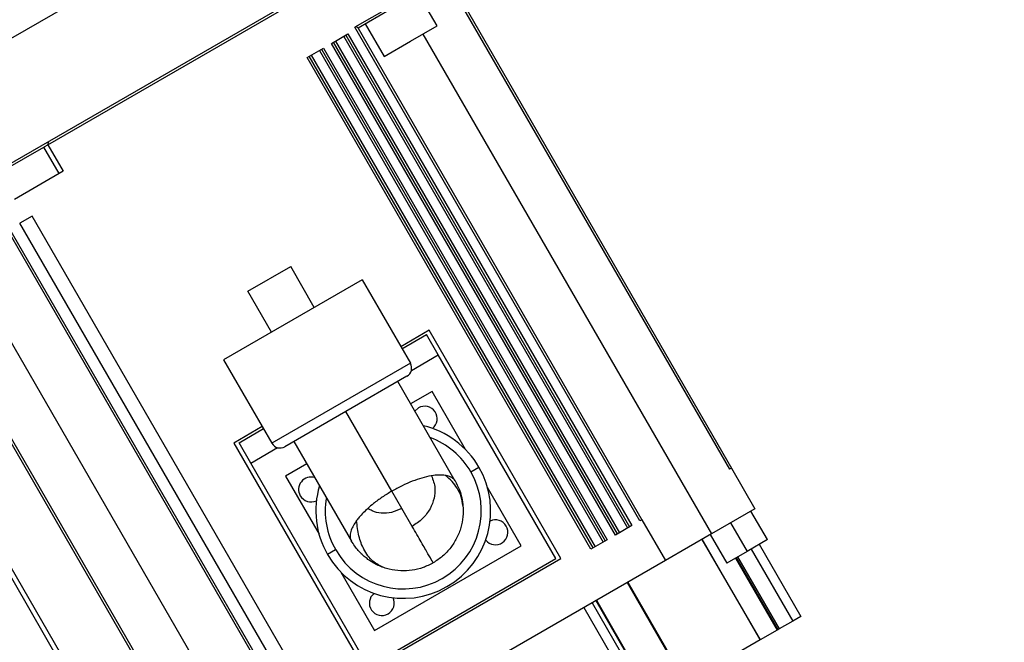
# Model space of a CAD drawing. Header units: millimetres. Extents: x -1 to 10933, y 0 to 7722.
# Tile 40 of 122: x 4925 to 5134, y 2978 to 3110. Entities that reach past the tile are written whole.
import ezdxf

# ---------------------------------------------------------------- set-up
doc = ezdxf.new("R2010")
doc.units = ezdxf.units.MM
doc.header["$LTSCALE"] = 13
doc.header["$PDSIZE"] = -1
doc.dimstyles.new('efort-st-1', dxfattribs={"dimtxt": 100, "dimasz": 100, "dimexe": 1.25, "dimexo": 0.625, "dimtad": 1, "dimdec": 0, "dimdsep": 46, "dimtxsty": 'Standard', "dimcen": 2.5, "dimclrd": 3, "dimclre": 3, "dimadec": 0, "dimazin": 0, "dimtfac": 1, "dimtmove": 0, "dimatfit": 3, "dimfxl": 1, "dimarcsym": 0})

# ---------------------------------------------------------------- blocks, each defined once
blk = doc.blocks.new('*D143')
at = {"color": 3, "lineweight": -2}
for p, q in [((6255.95, 3471.6), (6255.95, 277.7)), ((3953.81, 1526.13), (3953.81, 277.7)), ((4053.81, 278.95), (6155.95, 278.95))]:
    blk.add_line(p, q, dxfattribs=at)
at = {"color": 3}
for points in [[(4053.81, 295.61), (4053.81, 262.28), (3953.81, 278.95)], [(6155.95, 262.28), (6155.95, 295.61), (6255.95, 278.95)]]:
    blk.add_solid(points, dxfattribs=at)
at = {"layer": 'Defpoints', "color": 0}
for p in [(6255.95, 3472.23), (3953.81, 1526.76), (6255.95, 278.95)]:
    blk.add_point(p, dxfattribs=at)
at = {"color": 0, "insert": (5104.88, 329.57), "char_height": 100, "attachment_point": 5}
blk.add_mtext('2302', dxfattribs=at)
blk = doc.blocks.new('*D144')
at = {"color": 3, "lineweight": -2}
for p, q in [((6255.33, 3472.23), (6136.25, 3472.23)), ((6137.5, 1623.93), (6137.5, 3372.23)), ((4304.09, 1523.93), (6138.75, 1523.93))]:
    blk.add_line(p, q, dxfattribs=at)
at = {"color": 3}
for points in [[(6154.16, 3372.23), (6120.83, 3372.23), (6137.5, 3472.23)], [(6120.83, 1623.93), (6154.16, 1623.93), (6137.5, 1523.93)]]:
    blk.add_solid(points, dxfattribs=at)
at = {"layer": 'Defpoints', "color": 0}
for p in [(6137.5, 3472.23), (6255.95, 3472.23), (4303.46, 1523.93)]:
    blk.add_point(p, dxfattribs=at)
at = {"color": 0, "insert": (6086.87, 2498.08), "char_height": 100, "attachment_point": 5, "rotation": 90}
blk.add_mtext('1948', dxfattribs=at)
blk = doc.blocks.new('*D146')
at = {"color": 3, "lineweight": -2}
for p, q in [((3649.43, 3477.93), (5390.77, 3477.93)), ((5389.52, 3377.93), (5389.52, 2297.93)), ((3649.43, 2197.93), (5390.77, 2197.93))]:
    blk.add_line(p, q, dxfattribs=at)
at = {"color": 3}
for points in [[(5406.19, 3377.93), (5372.86, 3377.93), (5389.52, 3477.93)], [(5372.86, 2297.93), (5406.19, 2297.93), (5389.52, 2197.93)]]:
    blk.add_solid(points, dxfattribs=at)
at = {"layer": 'Defpoints', "color": 0}
for p in [(3648.81, 3477.93), (3648.81, 2197.93), (5389.52, 2197.93)]:
    blk.add_point(p, dxfattribs=at)
at = {"color": 0, "insert": (5338.9, 2825.76), "char_height": 100, "attachment_point": 5, "rotation": 90}
blk.add_mtext('1280', dxfattribs=at)

msp = doc.modelspace()

# ---------------------------------------------------------------- linework, layer by layer
at = {"color": 7, "linetype": 'Continuous', "lineweight": 25}
for p, q in [((4918.13, 3103.4), (4970.09, 3133.4)), ((5001.79, 3125.15), (4909.71, 3071.98)), ((4930.9, 3083.64), (4997.85, 3122.29)), ((5015.64, 3119.87), (5076.24, 3014.9)), ((5015.46, 3119.18), (5075.81, 3014.65)), ((5013.63, 3108.89), (5009.63, 3115.82)), ((5003.35, 3112.77), (4996.16, 3108.62)), ((5003.45, 3112.25), (4996.84, 3108.43)), ((4998.37, 3109.32), (5002.37, 3102.39)), ((5008, 3105.64), (5013.63, 3108.89)), ((4991.21, 3105.18), (4994.68, 3107.18)), ((4994.24, 3106.93), (5054.59, 3002.4)), ((4994.68, 3107.18), (5055.03, 3002.65)), ((5056.76, 3003.65), (4996.16, 3108.62)), ((4996.84, 3108.43), (5057.19, 3003.9)), ((5051.56, 3000.65), (4991.21, 3105.18)), ((5052, 3000.9), (4991.65, 3105.43)), ((4992.08, 3105.68), (5052.43, 3001.15)), ((4993.81, 3106.68), (5054.16, 3002.15)), ((5002.37, 3102.39), (5008, 3105.64)), ((4986.02, 3102.18), (4989.48, 3104.18)), ((4986.88, 3102.68), (5047.23, 2998.15)), ((4988.61, 3103.68), (5048.96, 2999.15)), ((4989.05, 3103.93), (5049.4, 2999.4)), ((4989.48, 3104.18), (5049.83, 2999.65)), ((5046.37, 2997.65), (4986.02, 3102.18)), ((5046.8, 2997.9), (4986.45, 3102.43)), ((4930.9, 3083.64), (4931.09, 3084.32)), ((4921.38, 3078.14), (4930.04, 3083.14)), ((4933.29, 3077.51), (4930.04, 3083.14)), ((4930.9, 3083.64), (4934.15, 3078.01)), ((4934.15, 3078.01), (4923.76, 3072.01)), ((4927.56, 3068.43), (4924.96, 3066.93)), ((4987.91, 2963.9), (4927.56, 3068.43)), ((4922.36, 3065.43), (4982.71, 2960.9)), ((4922.55, 3066.12), (4983.15, 2961.15)), ((4985.31, 2962.4), (4924.96, 3066.93)), ((4973.44, 3052.47), (4982.53, 3057.72)), ((4987.53, 3049.06), (4982.53, 3057.72)), ((4963.66, 2949.9), (4903.06, 3054.87)), ((4903.74, 3054.68), (4964.09, 2950.15)), ((4997.71, 3054.93), (4968.26, 3037.93)), ((4997.71, 3054.93), (5007.97, 3037.16)), ((4978.44, 3043.81), (4973.44, 3052.47)), ((5011.99, 3044.2), (5005.92, 3040.7)), ((5039.99, 2995.7), (5011.99, 3044.2)), ((5006.17, 3040.27), (5011.37, 3043.27)), ((5013.87, 3038.94), (5011.37, 3043.27)), ((4968.26, 3037.93), (4978.52, 3020.16)), ((5008.17, 3035.64), (5013.87, 3038.94)), ((5038.87, 2995.64), (5013.87, 3038.94)), ((5007.97, 3037.16), (4978.52, 3020.16)), ((5007.24, 3034.43), (4981.26, 3019.43)), ((5017.52, 3012.12), (5005.29, 3033.3)), ((5012.57, 3031.2), (5008.02, 3028.57)), ((5019.71, 3018.82), (5012.57, 3031.2)), ((5009.69, 3027.69), (5008.92, 3027.02)), ((5004.03, 3009.98), (4994.25, 3026.93)), ((4976.48, 3023.7), (4970.42, 3020.2)), ((4971.53, 3020.27), (4976.73, 3023.27)), ((4997.22, 2863.28), (4905.47, 3022.19)), ((4998.09, 2863.78), (4906.34, 3022.69)), ((4970.42, 3020.2), (4998.42, 2971.7)), ((4974.03, 3015.94), (4971.53, 3020.27)), ((4974.03, 3015.94), (4979.74, 3019.23)), ((4983.2, 3020.55), (4995.44, 2999.37)), ((4999.03, 2972.64), (4974.03, 3015.94)), ((4985.94, 3015.82), (4981.39, 3013.2)), ((5020.82, 3014.08), (5022.55, 3015.08)), ((5076.24, 3014.9), (5075.81, 3014.65)), ((5076.24, 3014.9), (5081.24, 3006.24)), ((4981.39, 3013.2), (4988.54, 3000.82)), ((5031.52, 2998.37), (5024.37, 3010.76)), ((5006.14, 3006.33), (5004.03, 3009.98)), ((5008.36, 3002.48), (5006.14, 3006.33)), ((5081.24, 3006.24), (5071.98, 3000.89)), ((5083.88, 2999.68), (5080.38, 3005.74)), ((5055.03, 3002.65), (5051.56, 3000.65)), ((5057.19, 3003.9), (5056.76, 3003.65)), ((5057.19, 3003.9), (5062.19, 2995.24)), ((5076.05, 3003.24), (5079.55, 2997.18)), ((5071.98, 3000.89), (5062.19, 2995.24)), ((5071.72, 3000.74), (5075.22, 2994.68)), ((5000.34, 2980.37), (5031.52, 2998.37)), ((5049.83, 2999.65), (5046.37, 2997.65)), ((5069.97, 2999.73), (5082.32, 2978.34)), ((5082.36, 2978.37), (5070.01, 2999.76)), ((5083.88, 2999.68), (5079.55, 2997.18)), ((5082.15, 2998.68), (5091, 2983.35)), ((4992.08, 2997.49), (4990.35, 2996.49)), ((5079.55, 2997.18), (5075.22, 2994.68)), ((5077.51, 2996), (5086.36, 2980.68)), ((5062.19, 2995.24), (4987.71, 2952.24)), ((4998.42, 2971.7), (5039.99, 2995.7)), ((4999.03, 2972.64), (5038.87, 2995.64)), ((4993.19, 2992.76), (5000.34, 2980.37)), ((5054.03, 2990.53), (5066.38, 2969.14)), ((5054.21, 2990.64), (5066.56, 2969.25)), ((5046.6, 2986.24), (5058.95, 2964.85)), ((5047.4, 2986.71), (5059.75, 2965.31)), ((5047.53, 2986.78), (5059.88, 2965.39)), ((5044.87, 2985.24), (5057.22, 2963.85)), ((5091, 2983.35), (5089.26, 2982.35)), ((5089.26, 2982.35), (5086.36, 2980.68)), ((5085.94, 2980.44), (5082.36, 2978.37)), ((5086.08, 2980.51), (5085.94, 2980.44)), ((5086.36, 2980.68), (5086.08, 2980.51)), ((5082.32, 2978.34), (5066.56, 2969.25)), ((5082.36, 2978.37), (5082.32, 2978.34))]:
    msp.add_line(p, q, dxfattribs=at)
at = {"color": 8, "linetype": 'Continuous', "lineweight": 25}
for p, q in [((5010.63, 3107.15), (5071.98, 3000.89)), ((4916.58, 3052.85), (4977.93, 2946.59)), ((5077.23, 2995.84), (5086.08, 2980.51)), ((5080.41, 2997.68), (5089.26, 2982.35)), ((5077.09, 2995.76), (5085.94, 2980.44))]:
    msp.add_line(p, q, dxfattribs=at)
at = {"color": 7, "linetype": 'Continuous', "lineweight": 25, "flags": 128}
msp.add_lwpolyline([(4930.04, 3083.14), (4930.21, 3083.24), (4930.73, 3083.54), (4930.9, 3083.64)], dxfattribs=at)
at = {"color": 0, "linetype": 'Continuous', "lineweight": 18}
msp.add_arc((3648.81, 2197.93), 2907.3, 30, 170, dxfattribs=at)
at = {"linetype": 'Continuous', "lineweight": 18}
msp.add_arc((4757.32, 2837.93), 1627.34, 22.94049, 195.94049, dxfattribs=at)
at = {"color": 7, "linetype": 'Continuous', "lineweight": 25}
for centre, radius, start, end in [((5006.24, 3036.16), 2, 300, 30), ((5011.01, 3025.39), 2.65, 308.3422, 120), ((5006.45, 3005.79), 18.59, 30, 76.7031), ((4980.26, 3021.16), 2, 210, 300), ((5006.45, 3005.79), 18.59, 210, 30), ((4986.85, 3010.34), 2.65, 72.621, 210), ((5006.45, 3005.79), 16.59, 210, 30), ((5006.45, 3005.79), 18.59, 163.2969, 210), ((4986.85, 3010.34), 2.65, 210, 295.4828), ((5026.06, 3001.23), 2.65, 218.3422, 30), ((5026.06, 3001.23), 2.65, 30, 115.4828), ((5001.89, 2986.18), 2.65, 128.3422, 300), ((5001.89, 2986.18), 2.65, 300, 25.4828)]:
    msp.add_arc(centre, radius, start, end, dxfattribs=at)
at = {"color": 8, "linetype": 'Continuous', "lineweight": 25}
for start, end in [(30, 69.7858), (170.2142, 210)]:
    msp.add_arc((5006.45, 3005.79), 16.59, start, end, dxfattribs=at)
at = {"color": 7, "linetype": 'Continuous', "lineweight": 25}
for points, knots in [([(4996.84, 3108.43), (4996.8, 3108.49), (4996.73, 3108.59), (4996.58, 3108.66), (4996.45, 3108.68), (4996.35, 3108.68), (4996.25, 3108.66), (4996.19, 3108.63), (4996.16, 3108.62)], [0, 0, 0, 0, 0.289631, 0.552737, 0.67541, 0.786302, 0.895373, 1, 1, 1, 1]), ([(5012.48, 3013.25), (5012.44, 3013.25), (5011.79, 3013.14), (5010.46, 3012.83), (5008.36, 3012.11), (5006.19, 3011.17), (5004.75, 3010.38), (5004.03, 3009.98)], [0, 0, 0, 0, 0.014129, 0.266821, 0.508651, 0.755644, 1, 1, 1, 1]), ([(5012.47, 3013.25), (5012.78, 3012.39), (5013.34, 3010.84), (5013.08, 3008.38), (5012.21, 3006.15), (5010.63, 3004.03), (5009.13, 3003), (5008.36, 3002.48)], [0, 0, 0, 0, 0.213592, 0.385089, 0.575161, 0.782315, 1, 1, 1, 1]), ([(5015.45, 3013.34), (5014.99, 3013.38), (5014.13, 3013.47), (5013.01, 3013.32), (5012.48, 3013.25)], [0, 0, 0, 0, 0.524153, 1, 1, 1, 1]), ([(5019.15, 3006.91), (5019.05, 3007.53), (5018.85, 3008.81), (5018.01, 3010.53), (5016.88, 3012.06), (5015.92, 3012.91), (5015.44, 3013.33)], [0, 0, 0, 0, 0.263696, 0.541672, 0.76828, 1, 1, 1, 1]), ([(5017.49, 3012.16), (5017.4, 3012.3), (5017.27, 3012.49), (5017.04, 3012.69), (5016.9, 3012.8), (5016.71, 3012.93), (5016.44, 3013.06), (5016.07, 3013.2), (5015.72, 3013.29), (5015.5, 3013.33), (5015.45, 3013.34)], [0, 0, 0, 0, 0.245834, 0.335362, 0.40503, 0.484783, 0.622956, 0.776271, 0.944736, 1, 1, 1, 1]), ([(5017.49, 3012.16), (5017.8, 3011.57), (5018.33, 3010.56), (5018.85, 3008.89), (5019.07, 3007.72), (5019.14, 3007.02), (5019.15, 3006.91)], [0, 0, 0, 0, 0.358544, 0.619643, 0.943966, 1, 1, 1, 1]), ([(5004.03, 3009.98), (5003.34, 3009.57), (5001.97, 3008.74), (5000.26, 3007.48), (4999.32, 3006.67), (4998.93, 3006.33)], [0, 0, 0, 0, 0.366413, 0.73365, 1, 1, 1, 1]), ([(4998.93, 3006.33), (4998.27, 3005.69), (4997.35, 3004.8), (4996.71, 3003.96), (4996.53, 3003.73)], [0, 0, 0, 0, 0.718566, 1, 1, 1, 1]), ([(5006.14, 3006.33), (5005.43, 3005.99), (5004.04, 3005.34), (5001.83, 3005.2), (5000.1, 3005.59), (4999.23, 3006.13), (4998.93, 3006.32)], [0, 0, 0, 0, 0.304216, 0.592855, 0.856737, 1, 1, 1, 1]), ([(5019.15, 3006.91), (5019.18, 3006.13), (5019.24, 3004.57), (5018.77, 3002.22), (5017.89, 2999.98), (5016.57, 2997.92), (5014.9, 2996.1), (5013.51, 2995.19), (5012.83, 2994.74)], [0, 0, 0, 0, 0.167488, 0.33173, 0.502624, 0.664438, 0.833966, 1, 1, 1, 1]), ([(4996.53, 3003.73), (4996.29, 3003.38), (4995.79, 3002.65), (4995.4, 3001.78), (4995.21, 3001.12), (4995.14, 3000.67), (4995.15, 3000.22), (4995.22, 2999.79), (4995.35, 2999.53), (4995.41, 2999.41)], [0, 0, 0, 0, 0.198765, 0.412989, 0.538192, 0.649173, 0.735012, 0.883613, 1, 1, 1, 1]), ([(5002.3, 2993.73), (5001.49, 2994.12), (4999.82, 2994.94), (4998.07, 2997.38), (4996.91, 3000.36), (4996.66, 3002.61), (4996.53, 3003.73)], [0, 0, 0, 0, 0.261457, 0.542023, 0.770486, 1, 1, 1, 1]), ([(5012.83, 2994.74), (5012.78, 2994.83), (5012.67, 2995.02), (5011.78, 2996.56), (5010.36, 2999.01), (5009.03, 3001.32), (5008.36, 3002.48)], [0, 0, 0, 0, 0.23272, 0.482205, 0.741053, 1, 1, 1, 1]), ([(5002.3, 2993.73), (5001.9, 2993.88), (5001.13, 2994.17), (5000, 2994.76), (4999.03, 2995.4), (4998.19, 2996.06), (4997.55, 2996.64), (4997.07, 2997.15), (4996.72, 2997.55), (4996.44, 2997.89), (4995.98, 2998.49), (4995.65, 2999.02), (4995.41, 2999.41)], [0, 0, 0, 0, 0.137578, 0.267449, 0.413419, 0.520274, 0.615716, 0.699751, 0.750475, 0.793489, 0.848269, 1, 1, 1, 1]), ([(5012.83, 2994.74), (5012.12, 2994.38), (5010.68, 2993.66), (5008.32, 2993.1), (5005.88, 2992.97), (5003.86, 2993.24), (5002.69, 2993.61), (5002.3, 2993.73)], [0, 0, 0, 0, 0.215703, 0.435254, 0.654714, 0.885787, 1, 1, 1, 1])]:
    msp.add_open_spline(points, degree=3, knots=knots, dxfattribs=at)

# ---------------------------------------------------------------- dimensions: what is measured, and where the dimension line sits
at = {"color": 0}
dim = msp.add_linear_dim(base=(5389.52, 2197.93), p1=(3648.81, 3477.93), p2=(3648.81, 2197.93), angle=90, dimstyle='efort-st-1', dxfattribs=at)
dim.commit()
dim.dimension.update_dxf_attribs({"geometry": '*D146', "text_midpoint": (5389.52, 2825.76), "dimtype": 160})
dim = msp.add_linear_dim(base=(6255.95, 278.95), p1=(3953.81, 1526.76), p2=(6255.95, 3472.23), dimstyle='efort-st-1', dxfattribs=at)
dim.commit()
dim.dimension.update_dxf_attribs({"geometry": '*D143', "text_midpoint": (5104.88, 278.95), "dimtype": 160})
dim = msp.add_linear_dim(base=(6137.5, 3472.23), p1=(4303.46, 1523.93), p2=(6255.95, 3472.23), angle=90, dimstyle='efort-st-1', dxfattribs=at)
dim.commit()
dim.dimension.update_dxf_attribs({"geometry": '*D144', "text_midpoint": (6086.87, 2498.08)})

doc.saveas('drawing.dxf')
